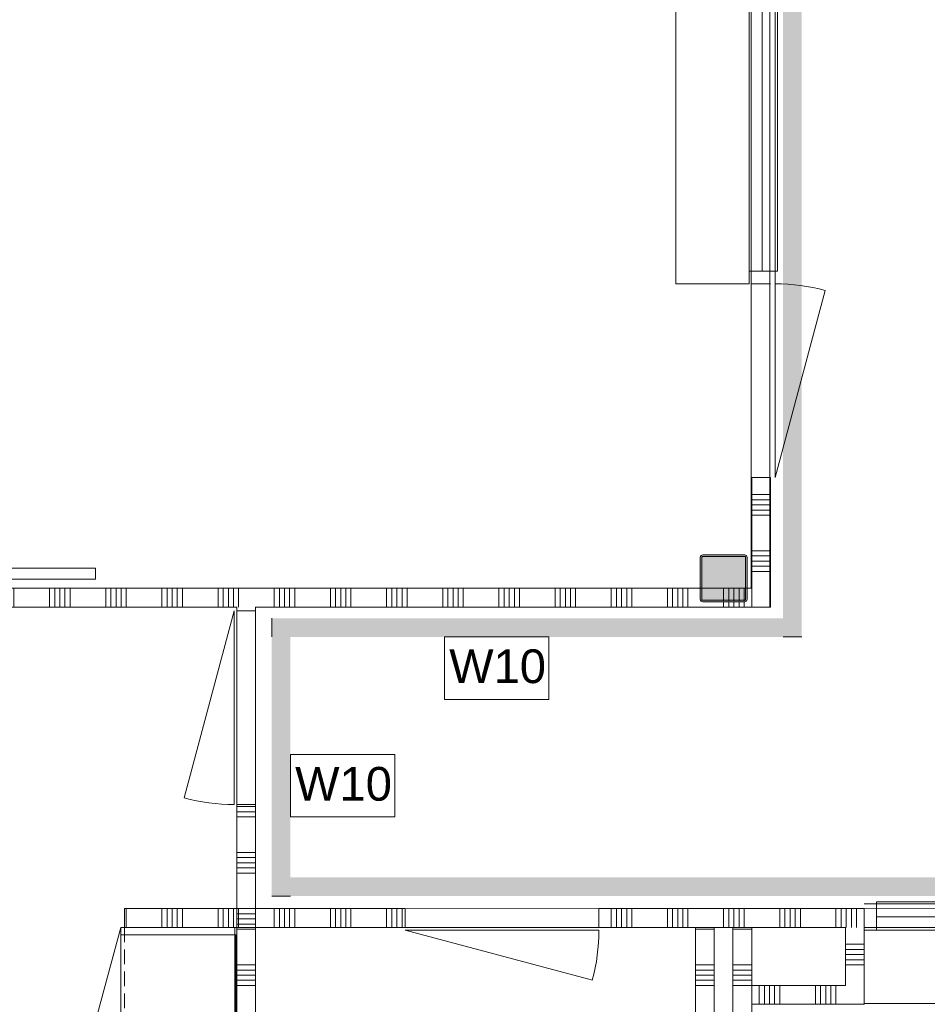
# Model space of a CAD drawing. Header units: millimetres. Extents: x -850 to 154668, y -80343 to 71019.
# Tile 5 of 147: x 4940 to 9788, y 24090 to 29345. Entities that reach past the tile are written whole.
import ezdxf

# ---------------------------------------------------------------- set-up
doc = ezdxf.new("R2010")
doc.units = ezdxf.units.MM
doc.header["$MEASUREMENT"] = 0
doc.linetypes.add('B0702', pattern=[117.37, 78.119999, -39.250001])
doc.linetypes.add('Wipeout_Contour', pattern=[1000, 0, -1000])
for name, color, linetype in [('72 VI kastenwanden', 7, 'Continuous'), ('New_22 NC Binnenwanden', 7, 'Continuous'), ('New_22 NC Binnenwanden Deuren', 7, 'Continuous'), ('New_22 NC Binnenwanden Doorsnede-arcering', 7, 'Continuous'), ('New_22 NC Binnenwanden Laagscheidingslijnen', 7, 'Continuous'), ('New_22 NC Binnenwanden Ramen', 7, 'Continuous'), ('New_72 Vaste Inrichting', 7, 'Continuous'), ('New_72 VI kastenwanden', 7, 'Continuous'), ('New_73 Keuken', 7, 'Continuous'), ('New_73 Keuken Afdek-arcering', 7, 'Continuous'), ('New_Info Wandafwerking aanduiding', 7, 'Continuous'), ('New_Info Wandafwerking aanduiding Doorsnede-arcering', 7, 'Continuous'), ('New_Z Ruimtefuncties Zone omranding', 7, 'Continuous'), ('S-COLS-____-OTLN.RVT S', 7, 'Continuous'), ('S-COLS-____-OTLN.RVT S 2D arcering', 7, 'Continuous')]:
    doc.layers.add(name, color=color, linetype=linetype)
doc.styles.add('GENERATED_STYLE_1', font='arial.ttf')

# ---------------------------------------------------------------- blocks, each defined once
blk = doc.blocks.new('*X12')
at = {"layer": 'New_22 NC Binnenwanden Doorsnede-arcering', "color": 254, "linetype": 'Continuous', "lineweight": 0, "true_color": 0xe9ebeb}
for p, q in [((300, 26310), (300, 26210)), ((327.4, 26310), (327.4, 26210)), ((354.9, 26310), (354.9, 26210)), ((382.3, 26310), (382.3, 26210)), ((409.7, 26310), (409.7, 26210)), ((600, 26310), (600, 26210)), ((627.4, 26310), (627.4, 26210)), ((654.9, 26310), (654.9, 26210)), ((682.3, 26310), (682.3, 26210)), ((709.7, 26310), (709.7, 26210)), ((900, 26310), (900, 26210)), ((927.4, 26310), (927.4, 26210)), ((954.9, 26310), (954.9, 26210)), ((982.3, 26310), (982.3, 26210)), ((1009.7, 26310), (1009.7, 26210)), ((1200, 26310), (1200, 26210)), ((1227.4, 26310), (1227.4, 26210)), ((1254.9, 26310), (1254.9, 26210)), ((1282.3, 26310), (1282.3, 26210)), ((1309.7, 26310), (1309.7, 26210)), ((1500, 26310), (1500, 26210)), ((1527.4, 26310), (1527.4, 26210)), ((1554.9, 26310), (1554.9, 26210)), ((1582.3, 26310), (1582.3, 26210)), ((1609.7, 26310), (1609.7, 26210)), ((1800, 26310), (1800, 26210)), ((1827.4, 26310), (1827.4, 26210)), ((1854.9, 26310), (1854.9, 26210)), ((1882.3, 26310), (1882.3, 26210)), ((1909.7, 26310), (1909.7, 26210)), ((2100, 26310), (2100, 26210)), ((2127.4, 26310), (2127.4, 26210)), ((2154.9, 26310), (2154.9, 26210)), ((2182.3, 26310), (2182.3, 26210)), ((2209.7, 26310), (2209.7, 26210)), ((2400, 26310), (2400, 26210)), ((2427.4, 26310), (2427.4, 26210)), ((2454.9, 26310), (2454.9, 26210)), ((2482.3, 26310), (2482.3, 26210)), ((2509.7, 26310), (2509.7, 26210)), ((2700, 26310), (2700, 26210)), ((2727.4, 26310), (2727.4, 26210)), ((2754.9, 26310), (2754.9, 26210)), ((2782.3, 26310), (2782.3, 26210)), ((2809.7, 26310), (2809.7, 26210)), ((3000, 26310), (3000, 26210)), ((3027.4, 26310), (3027.4, 26210)), ((3054.9, 26310), (3054.9, 26210)), ((3082.3, 26310), (3082.3, 26210)), ((3109.7, 26310), (3109.7, 26210)), ((3300, 26310), (3300, 26210)), ((3327.4, 26310), (3327.4, 26210)), ((3354.9, 26310), (3354.9, 26210)), ((3382.3, 26310), (3382.3, 26210)), ((3409.7, 26310), (3409.7, 26210)), ((3600, 26310), (3600, 26210)), ((3627.4, 26310), (3627.4, 26210)), ((3654.9, 26310), (3654.9, 26210)), ((3682.3, 26310), (3682.3, 26210)), ((3709.7, 26310), (3709.7, 26210)), ((3900, 26310), (3900, 26210)), ((3927.4, 26310), (3927.4, 26210)), ((3954.9, 26310), (3954.9, 26210)), ((3982.3, 26310), (3982.3, 26210)), ((4009.7, 26310), (4009.7, 26210)), ((4200, 26310), (4200, 26210)), ((4227.4, 26310), (4227.4, 26210)), ((4254.9, 26310), (4254.9, 26210)), ((4282.3, 26310), (4282.3, 26210)), ((4309.7, 26310), (4309.7, 26210)), ((4500, 26310), (4500, 26210)), ((4527.4, 26310), (4527.4, 26210)), ((4554.9, 26310), (4554.9, 26210)), ((4582.3, 26310), (4582.3, 26210)), ((4609.7, 26310), (4609.7, 26210)), ((4800, 26310), (4800, 26210)), ((4827.4, 26310), (4827.4, 26210)), ((4854.9, 26310), (4854.9, 26210)), ((4882.3, 26310), (4882.3, 26210)), ((4909.7, 26310), (4909.7, 26210)), ((5100, 26310), (5100, 26210)), ((5127.4, 26310), (5127.4, 26210)), ((5154.9, 26310), (5154.9, 26210)), ((5182.3, 26310), (5182.3, 26210)), ((5209.7, 26310), (5209.7, 26210)), ((5400, 26310), (5400, 26210)), ((5427.4, 26310), (5427.4, 26210)), ((5454.9, 26310), (5454.9, 26210)), ((5482.3, 26310), (5482.3, 26210)), ((5509.7, 26310), (5509.7, 26210)), ((5700, 26310), (5700, 26210)), ((5727.4, 26310), (5727.4, 26210)), ((5754.9, 26310), (5754.9, 26210)), ((5782.3, 26310), (5782.3, 26210)), ((5809.7, 26310), (5809.7, 26210)), ((6000, 26310), (6000, 26210)), ((6027.4, 26310), (6027.4, 26210)), ((6054.9, 26310), (6054.9, 26210)), ((6082.3, 26310), (6082.3, 26210)), ((6109.7, 26310), (6109.7, 26210)), ((6300, 26310), (6300, 26210)), ((6327.4, 26310), (6327.4, 26210)), ((6354.9, 26310), (6354.9, 26210)), ((6382.3, 26310), (6382.3, 26210)), ((6409.7, 26310), (6409.7, 26210)), ((6600, 26310), (6600, 26210)), ((6627.4, 26310), (6627.4, 26210)), ((6654.9, 26310), (6654.9, 26210)), ((6682.3, 26310), (6682.3, 26210)), ((6709.7, 26310), (6709.7, 26210)), ((6900, 26310), (6900, 26210)), ((6927.4, 26310), (6927.4, 26210)), ((6954.9, 26310), (6954.9, 26210)), ((6982.3, 26310), (6982.3, 26210)), ((7009.7, 26310), (7009.7, 26210)), ((7200, 26310), (7200, 26210)), ((7227.4, 26310), (7227.4, 26210)), ((7254.9, 26310), (7254.9, 26210)), ((7282.3, 26310), (7282.3, 26210)), ((7309.7, 26310), (7309.7, 26210)), ((7500, 26310), (7500, 26210)), ((7527.4, 26310), (7527.4, 26210)), ((7554.9, 26310), (7554.9, 26210)), ((7582.3, 26310), (7582.3, 26210)), ((7609.7, 26310), (7609.7, 26210)), ((7800, 26310), (7800, 26210)), ((7827.4, 26310), (7827.4, 26210)), ((7854.9, 26310), (7854.9, 26210)), ((7882.3, 26310), (7882.3, 26210)), ((7909.7, 26310), (7909.7, 26210)), ((8100, 26310), (8100, 26210)), ((8127.4, 26310), (8127.4, 26210)), ((8154.9, 26310), (8154.9, 26210)), ((8182.3, 26310), (8182.3, 26210)), ((8209.7, 26310), (8209.7, 26210)), ((8400, 26310), (8400, 26210)), ((8427.4, 26310), (8427.4, 26210)), ((8454.9, 26310), (8454.9, 26210)), ((8482.3, 26310), (8482.3, 26210)), ((8509.7, 26310), (8509.7, 26210)), ((27.4, 26245.1), (27.4, 26210)), ((54.9, 26235), (54.9, 26210)), ((82.3, 26235), (82.3, 26210)), ((109.7, 26235), (109.7, 26210)), ((8700, 26235), (8700, 26210)), ((8727.4, 26235), (8727.4, 26210)), ((8754.9, 26235), (8754.9, 26210)), ((8782.3, 26235), (8782.3, 26210)), ((8809.7, 26235.3), (8809.7, 26210))]:
    blk.add_line(p, q, dxfattribs=at)
blk = doc.blocks.new('*X13')
at = {"layer": 'New_22 NC Binnenwanden Doorsnede-arcering', "color": 254, "linetype": 'Continuous', "lineweight": 0, "true_color": 0xe9ebeb}
for p, q in [((8700, 26310), (8700, 26243)), ((8727.4, 26310), (8727.4, 26243)), ((8754.9, 26310), (8754.9, 26243)), ((8782.3, 26310), (8782.3, 26243)), ((8809.7, 26310), (8809.7, 26243.3))]:
    blk.add_line(p, q, dxfattribs=at)
blk = doc.blocks.new('*X14')
at = {"layer": 'New_22 NC Binnenwanden Doorsnede-arcering', "color": 254, "linetype": 'Continuous', "lineweight": 0, "true_color": 0xe9ebeb}
for p, q in [((54.9, 26310), (54.9, 26243)), ((82.3, 26310), (82.3, 26243)), ((109.7, 26310), (109.7, 26243))]:
    blk.add_line(p, q, dxfattribs=at)
blk = doc.blocks.new('Wall_1_1', base_point=(8950, 26260))
at = {"layer": 'New_22 NC Binnenwanden', "color": 8, "linetype": 'Continuous', "lineweight": 0, "true_color": 0x778488, "flags": 128}
for points in [[(25, 26310), (0, 26310)], [(0, 26210), (0, 26310)], [(267, 26310), (33, 26310)], [(8575, 26310), (275, 26310)], [(8817, 26310), (8583, 26310)], [(8850, 26310), (8825, 26310)], [(0, 26210), (6100, 26210)], [(6200, 26210), (8850, 26210)]]:
    blk.add_lwpolyline(points, dxfattribs=at)
at = {"layer": 'New_22 NC Binnenwanden Laagscheidingslijnen', "color": 8, "linetype": 'Continuous', "lineweight": 0, "true_color": 0x778488}
blk.add_line((8850, 26310), (8850, 26210), dxfattribs=at)
at = {"layer": 'New_22 NC Binnenwanden', "color": 8, "lineweight": 0, "true_color": 0x778488}
for name in ['*X12', '*X14', '*X13']:
    blk.add_blockref(name, (0, 0), dxfattribs=at)
blk = doc.blocks.new('Wall_7_1', base_point=(8850, 24089.5))
at = {"layer": 'New_22 NC Binnenwanden', "color": 8, "linetype": 'Continuous', "lineweight": 0, "true_color": 0x778488, "flags": 128}
for points in [[(8750, 24189.5), (8750, 21585)], [(8850, 17060), (8850, 24089.5)]]:
    blk.add_lwpolyline(points, dxfattribs=at)
blk = doc.blocks.new('*X166')
at = {"layer": 'New_22 NC Binnenwanden Doorsnede-arcering', "color": 254, "linetype": 'Continuous', "lineweight": 0, "true_color": 0xe9ebeb}
for p, q in [((8559.3, 24490.3), (8550, 24490.3)), ((8650, 24490.3), (8559.3, 24490.3)), ((8559.3, 24300), (8550, 24300)), ((8650, 24300), (8559.3, 24300)), ((8559.3, 24272.6), (8550, 24272.6)), ((8559.3, 24245.1), (8550, 24245.1)), ((8650, 24272.6), (8559.3, 24272.6)), ((8650, 24245.1), (8559.3, 24245.1)), ((8559.3, 24217.7), (8550, 24217.7)), ((8559.3, 24190.3), (8550, 24190.3)), ((8650, 24217.7), (8559.3, 24217.7)), ((8650, 24190.3), (8559.3, 24190.3))]:
    blk.add_line(p, q, dxfattribs=at)
blk = doc.blocks.new('Wall_34_1', base_point=(8550, 24500))
at = {"layer": 'New_22 NC Binnenwanden', "color": 8, "linetype": 'Continuous', "lineweight": 0, "true_color": 0x778488, "flags": 128}
for points in [[(8550, 24500), (8550, 17060)], [(8550, 24500), (8650, 24500)], [(8650, 21585), (8650, 24500)]]:
    blk.add_lwpolyline(points, dxfattribs=at)
at = {"layer": 'New_22 NC Binnenwanden', "color": 8, "lineweight": 0, "true_color": 0x778488}
blk.add_blockref('*X166', (0, 0), dxfattribs=at)
blk = doc.blocks.new('*X170')
at = {"layer": 'New_22 NC Binnenwanden Doorsnede-arcering', "color": 254, "linetype": 'Continuous', "lineweight": 0, "true_color": 0xe9ebeb}
for p, q in [((8850, 24490.3), (8750, 24490.3)), ((8850, 24300), (8750, 24300)), ((8850, 24272.6), (8750, 24272.6)), ((8850, 24245.1), (8750, 24245.1)), ((8850, 24217.7), (8750, 24217.7)), ((8850, 24190.3), (8750, 24190.3))]:
    blk.add_line(p, q, dxfattribs=at)
blk = doc.blocks.new('Wall_35_1', base_point=(8850, 24500))
at = {"layer": 'New_22 NC Binnenwanden', "color": 8, "linetype": 'Continuous', "lineweight": 0, "true_color": 0x778488, "flags": 128}
for points in [[(8750, 24500), (8750, 21585)], [(8750, 24500), (8850, 24500)], [(8850, 17060), (8850, 24500)]]:
    blk.add_lwpolyline(points, dxfattribs=at)
at = {"layer": 'New_22 NC Binnenwanden', "color": 8, "lineweight": 0, "true_color": 0x778488}
blk.add_blockref('*X170', (0, 0), dxfattribs=at)
blk = doc.blocks.new('Kast basis 2D 22_3')
at = {"layer": 'New_72 VI kastenwanden', "color": 1, "linetype": 'Continuous', "lineweight": 0}
for p, q in [((0, 620), (1200, 620)), ((0, 0), (0, 620)), ((1200, 0), (1200, 620)), ((595, 550), (595, 90)), ((1125, 570), (615, 570)), ((890, 554), (850, 554)), ((850, 554), (850, 489)), ((861, 540), (861, 342.1)), ((861, 489), (861, 540)), ((879, 342.2), (879, 540)), ((879, 540), (879, 489)), ((890, 489), (890, 554)), ((1145, 90), (1145, 550)), ((850, 489), (861, 489)), ((861, 488), (850.3, 488)), ((850.3, 488), (850.3, 453)), ((861, 453), (861, 488)), ((879, 489), (890, 489)), ((889.7, 488), (879, 488)), ((879, 488), (879, 453)), ((889.7, 453), (889.7, 488)), ((645, 450), (645, 140)), ((1075, 470), (665, 470)), ((850.3, 453), (861, 453)), ((879, 453), (889.7, 453)), ((1095, 140), (1095, 450)), ((665, 120), (1075, 120)), ((615, 70), (1125, 70)), ((0, 0), (1200, 0)), ((0, 0), (579.6, -155.3)), ((1200, 0), (620.4, -155.3))]:
    blk.add_line(p, q, dxfattribs=at)
blk.add_circle((870, 295), 30, dxfattribs=at)
for centre, radius, start, end in [((615, 550), 20, 90, 180), ((870, 540), 9, 0, 180), ((870, 540), 9, 0, 180), ((1125, 550), 20, 0, 90), ((665, 450), 20, 90, 180), ((1075, 450), 20, 0, 90), ((870, 342.1), 9, 180.1472, 0.1472), ((665, 140), 20, 180, 270), ((1075, 140), 20, 270, 0), ((615, 90), 20, 180, 270), ((1125, 90), 20, 270, 0), ((0, 0), 600, 345, 0), ((1200, 0), 600, 180, 195)]:
    blk.add_arc(centre, radius, start, end, dxfattribs=at)
blk.add_point((665, 120), dxfattribs=at)
blk = doc.blocks.new('*X344')
at = {"layer": 'New_22 NC Binnenwanden Doorsnede-arcering', "color": 254, "linetype": 'Continuous', "lineweight": 0, "true_color": 0xe9ebeb}
for p, q in [((5509.7, 24600), (5509.7, 24500)), ((5700, 24600), (5700, 24500)), ((5727.4, 24600), (5727.4, 24500)), ((5754.9, 24600), (5754.9, 24500)), ((5782.3, 24600), (5782.3, 24500)), ((5809.7, 24600), (5809.7, 24500)), ((6000, 24600), (6000, 24500)), ((6027.4, 24600), (6027.4, 24500)), ((6054.9, 24600), (6054.9, 24500)), ((6082.3, 24600), (6082.3, 24500)), ((6109.7, 24600), (6109.7, 24500))]:
    blk.add_line(p, q, dxfattribs=at)
blk = doc.blocks.new('Wall_80_1', base_point=(5500, 24600))
at = {"layer": 'New_22 NC Binnenwanden', "color": 8, "linetype": 'Continuous', "lineweight": 0, "true_color": 0x778488, "flags": 128}
for points in [[(6200, 24600), (5500, 24600)], [(5500, 24500), (5500, 24600)], [(6200, 24500), (6200, 24600)], [(5500, 24500), (6200, 24500)]]:
    blk.add_lwpolyline(points, dxfattribs=at)
at = {"layer": 'New_22 NC Binnenwanden', "color": 8, "lineweight": 0, "true_color": 0x778488}
blk.add_blockref('*X344', (0, 0), dxfattribs=at)
blk = doc.blocks.new('*X347')
at = {"layer": 'New_22 NC Binnenwanden Doorsnede-arcering', "color": 254, "linetype": 'Continuous', "lineweight": 0, "true_color": 0xe9ebeb}
for p, q in [((6200, 25145.1), (6100, 25145.1)), ((6200, 25117.7), (6100, 25117.7)), ((6200, 25090.2), (6100, 25090.2)), ((6200, 24900), (6100, 24900)), ((6200, 24872.5), (6100, 24872.5)), ((6200, 24845.1), (6100, 24845.1)), ((6200, 24817.7), (6100, 24817.7)), ((6200, 24790.2), (6100, 24790.2)), ((6200, 24600), (6100, 24600)), ((6200, 24572.5), (6100, 24572.5)), ((6200, 24545.1), (6100, 24545.1)), ((6200, 24517.7), (6100, 24517.7)), ((6200, 24490.2), (6100, 24490.2)), ((6200, 24300), (6100, 24300)), ((6200, 24272.5), (6100, 24272.5)), ((6200, 24245.1), (6100, 24245.1)), ((6200, 24217.7), (6100, 24217.7)), ((6200, 24190.2), (6100, 24190.2)), ((6200, 24000), (6100, 24000)), ((6200, 23972.5), (6100, 23972.5)), ((6200, 23945.1), (6100, 23945.1)), ((6200, 23917.7), (6100, 23917.7)), ((6200, 23890.2), (6100, 23890.2)), ((6200, 23700), (6100, 23700)), ((6200, 23672.5), (6100, 23672.5)), ((6200, 23645.1), (6100, 23645.1)), ((6200, 23617.7), (6100, 23617.7)), ((6200, 23590.2), (6100, 23590.2)), ((6200, 23400), (6100, 23400)), ((6200, 23372.5), (6100, 23372.5)), ((6200, 23345.1), (6100, 23345.1)), ((6200, 23317.7), (6100, 23317.7)), ((6200, 23290.2), (6100, 23290.2)), ((6200, 23100), (6100, 23100)), ((6200, 23072.5), (6100, 23072.5)), ((6200, 23045.1), (6100, 23045.1)), ((6200, 23017.7), (6100, 23017.7)), ((6200, 22990.2), (6100, 22990.2)), ((6200, 22800), (6100, 22800)), ((6200, 22772.5), (6100, 22772.5)), ((6200, 22745.1), (6100, 22745.1)), ((6200, 22717.7), (6100, 22717.7)), ((6200, 22690.2), (6100, 22690.2)), ((6200, 22500), (6100, 22500)), ((6200, 22472.5), (6100, 22472.5)), ((6200, 22445.1), (6100, 22445.1)), ((6200, 22417.7), (6100, 22417.7)), ((6200, 22390.2), (6100, 22390.2)), ((6200, 22200), (6100, 22200)), ((6200, 22172.5), (6100, 22172.5)), ((6200, 22145.1), (6100, 22145.1)), ((6200, 22117.7), (6100, 22117.7)), ((6200, 22090.2), (6100, 22090.2)), ((6200, 21900), (6100, 21900)), ((6200, 21872.5), (6100, 21872.5)), ((6200, 21845.1), (6100, 21845.1)), ((6200, 21817.7), (6100, 21817.7)), ((6200, 21790.2), (6100, 21790.2)), ((6200, 21600), (6100, 21600)), ((6200, 21572.5), (6100, 21572.5)), ((6200, 21545.1), (6100, 21545.1)), ((6200, 21517.7), (6100, 21517.7))]:
    blk.add_line(p, q, dxfattribs=at)
blk = doc.blocks.new('*X349')
at = {"layer": 'New_22 NC Binnenwanden Doorsnede-arcering', "color": 254, "linetype": 'Continuous', "lineweight": 0, "true_color": 0xe9ebeb}
blk.add_line((6200, 21490.2), (6109.7, 21490.2), dxfattribs=at)
blk = doc.blocks.new('D1 22_3')
at = {"layer": 'New_22 NC Binnenwanden Deuren', "color": 1, "linetype": 'Continuous', "lineweight": 0}
for q in [(-481.8, 267.6), (-517, 0)]:
    blk.add_line((517, 0), q, dxfattribs=at)
at = {"layer": 'New_22 NC Binnenwanden Deuren', "color": 7, "linetype": 'Continuous', "lineweight": 0}
for p, q in [((-517, -114), (-517, -14)), ((-517, -114), (-517, -14)), ((517, -114), (517, -14)), ((517, -114), (517, -14))]:
    blk.add_line(p, q, dxfattribs=at)
at = {"layer": 'New_22 NC Binnenwanden Deuren', "color": 1, "linetype": 'Continuous', "lineweight": 0}
blk.add_arc((517, 0), 1034, 165, 180, dxfattribs=at)
blk = doc.blocks.new('*X351')
at = {"layer": 'New_22 NC Binnenwanden Doorsnede-arcering', "color": 254, "linetype": 'Continuous', "lineweight": 0, "true_color": 0xe9ebeb}
blk.add_line((6109.7, 21490.2), (6100, 21490.2), dxfattribs=at)
blk = doc.blocks.new('Wall_82_1', base_point=(6200, 21400))
at = {"layer": 'New_22 NC Binnenwanden', "color": 8, "linetype": 'Continuous', "lineweight": 0, "true_color": 0x778488}
for p, q in [((6200, 26190), (6100, 26190)), ((6200, 25156), (6100, 25156))]:
    blk.add_line(p, q, dxfattribs=at)
at = {"layer": 'New_22 NC Binnenwanden', "color": 8, "linetype": 'Continuous', "lineweight": 0, "true_color": 0x778488, "flags": 128}
for points in [[(6100, 26210), (6100, 26190)], [(6200, 26190), (6200, 26210)], [(6100, 25156), (6100, 21500)], [(6200, 21400), (6200, 25156)], [(6200, 21400), (6100, 21400)]]:
    blk.add_lwpolyline(points, dxfattribs=at)
at = {"layer": 'New_22 NC Binnenwanden', "color": 8, "lineweight": 0, "true_color": 0x778488}
for name in ['*X347', '*X351', '*X349']:
    blk.add_blockref(name, (0, 0), dxfattribs=at)
at = {"layer": 'New_22 NC Binnenwanden Deuren', "color": 1, "linetype": 'Continuous', "lineweight": 0, "zscale": 1000, "rotation": 89.99976864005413}
blk.add_blockref('D1 22_3', (6086, 25673), dxfattribs=at)
blk = doc.blocks.new('*X534')
at = {"layer": 'New_22 NC Binnenwanden Doorsnede-arcering', "color": 254, "linetype": 'Continuous', "lineweight": 0, "true_color": 0xe9ebeb}
for p, q in [((9350, 24409.7), (9450, 24409.7)), ((9350, 24382.3), (9450, 24382.3)), ((9350, 24354.9), (9450, 24354.9)), ((9350, 24327.4), (9450, 24327.4)), ((9350, 24300), (9450, 24300))]:
    blk.add_line(p, q, dxfattribs=at)
blk = doc.blocks.new('Wall_142_1', base_point=(9350, 24089.5))
at = {"layer": 'New_22 NC Binnenwanden', "color": 8, "linetype": 'Continuous', "lineweight": 0, "true_color": 0x778488, "flags": 128}
for points in [[(9350, 24500), (9350, 24189.5)], [(9450, 24189.5), (9450, 24500)]]:
    blk.add_lwpolyline(points, dxfattribs=at)
at = {"layer": 'New_22 NC Binnenwanden', "color": 8, "lineweight": 0, "true_color": 0x778488}
blk.add_blockref('*X534', (0, 0), dxfattribs=at)
blk = doc.blocks.new('Wall_245_1', base_point=(6100, 23300))
at = {"color": 254, "linetype": 'Wipeout_Contour', "lineweight": 0, "ltscale": 98661.420223}
blk.add_wipeout([(6100, 23300), (6100, 24500), (6090, 24500), (6090, 23300)], dxfattribs=at).dxf.layer = 'New_73 Keuken Afdek-arcering'
at = {"layer": 'New_73 Keuken', "color": 1, "linetype": 'Continuous', "lineweight": 0, "flags": 128}
for points in [[(6090, 24500), (6100, 24500)], [(6090, 24500), (6090, 23300)], [(6100, 23300), (6100, 24500)], [(6090, 23300), (6100, 23300)]]:
    blk.add_lwpolyline(points, dxfattribs=at)
blk = doc.blocks.new('Notitiebord 22 KM')
at = {"layer": 'New_72 Vaste Inrichting', "color": 253, "linetype": 'Continuous', "lineweight": 0, "true_color": 0x99a3a6}
for p, q in [((2000, 60), (0, 60)), ((0, 60), (0, 0)), ((2000, 0), (2000, 60)), ((0, 0), (2000, 0))]:
    blk.add_line(p, q, dxfattribs=at)
blk = doc.blocks.new('Column 15[15]_1', base_point=(0.5, 3))
at = {"layer": 'S-COLS-____-OTLN.RVT S 2D arcering', "linetype": 'Continuous', "lineweight": 0, "true_color": 0x778488}
h = blk.add_hatch(color=8, dxfattribs=at)
h.paths.add_polyline_path([(8575.5, 26251), (8576.5, 26246), (8579.3, 26241.8), (8583.5, 26238.9), (8588.5, 26238), (8812.5, 26238), (8817.5, 26238.9), (8821.7, 26241.8), (8824.5, 26246), (8825.5, 26251), (8825.5, 26475), (8824.5, 26479.9), (8821.7, 26484.1), (8817.5, 26487), (8812.5, 26488), (8588.5, 26488), (8583.5, 26487), (8579.3, 26484.1), (8576.5, 26479.9), (8575.5, 26475)])
h.paths.add_polyline_path([(8812.5, 26246), (8588.5, 26246), (8586.6, 26246.3), (8585, 26247.4), (8583.9, 26249), (8583.5, 26251), (8583.5, 26475), (8583.9, 26476.9), (8585, 26478.5), (8586.6, 26479.6), (8588.5, 26480), (8812.5, 26480), (8814.4, 26479.6), (8816.1, 26478.5), (8817.1, 26476.9), (8817.5, 26475), (8817.5, 26251), (8817.1, 26249), (8816.1, 26247.4), (8814.4, 26246.3)], flags=0)
blk.add_hatch(color=8, dxfattribs=at).paths.add_polyline_path([(8812.5, 26480), (8588.5, 26480), (8586.6, 26479.6), (8585, 26478.5), (8583.9, 26476.9), (8583.5, 26475), (8583.5, 26251), (8583.9, 26249), (8585, 26247.4), (8586.6, 26246.3), (8588.5, 26246), (8812.5, 26246), (8814.4, 26246.3), (8816.1, 26247.4), (8817.1, 26249), (8817.5, 26251), (8817.5, 26475), (8817.1, 26476.9), (8816.1, 26478.5), (8814.4, 26479.6)])
at = {"layer": 'S-COLS-____-OTLN.RVT S', "color": 1, "linetype": 'Continuous', "lineweight": 0}
for p, q in [((8583.5, 26487), (8579.3, 26484.1)), ((8588.5, 26488), (8583.5, 26487)), ((8812.5, 26488), (8588.5, 26488)), ((8817.5, 26487), (8812.5, 26488)), ((8821.7, 26484.1), (8817.5, 26487)), ((8576.5, 26479.9), (8575.5, 26475)), ((8575.5, 26475), (8575.5, 26251)), ((8579.3, 26484.1), (8576.5, 26479.9)), ((8583.5, 26475), (8583.9, 26476.9)), ((8583.5, 26251), (8583.5, 26475)), ((8583.9, 26476.9), (8585, 26478.5)), ((8585, 26478.5), (8586.6, 26479.6)), ((8586.6, 26479.6), (8588.5, 26480)), ((8588.5, 26480), (8812.5, 26480)), ((8812.5, 26480), (8814.4, 26479.6)), ((8814.4, 26479.6), (8816.1, 26478.5)), ((8816.1, 26478.5), (8817.1, 26476.9)), ((8817.1, 26476.9), (8817.5, 26475)), ((8817.5, 26475), (8817.5, 26251)), ((8824.5, 26479.9), (8821.7, 26484.1)), ((8825.5, 26475), (8824.5, 26479.9)), ((8825.5, 26251), (8825.5, 26475)), ((8575.5, 26251), (8576.5, 26246)), ((8576.5, 26246), (8579.3, 26241.8)), ((8579.3, 26241.8), (8583.5, 26238.9)), ((8583.9, 26249), (8583.5, 26251)), ((8583.5, 26238.9), (8588.5, 26238)), ((8585, 26247.4), (8583.9, 26249)), ((8586.6, 26246.3), (8585, 26247.4)), ((8588.5, 26246), (8586.6, 26246.3)), ((8812.5, 26246), (8588.5, 26246)), ((8588.5, 26238), (8812.5, 26238)), ((8814.4, 26246.3), (8812.5, 26246)), ((8812.5, 26238), (8817.5, 26238.9)), ((8816.1, 26247.4), (8814.4, 26246.3)), ((8817.1, 26249), (8816.1, 26247.4)), ((8817.5, 26251), (8817.1, 26249)), ((8817.5, 26238.9), (8821.7, 26241.8)), ((8821.7, 26241.8), (8824.5, 26246)), ((8824.5, 26246), (8825.5, 26251))]:
    blk.add_line(p, q, dxfattribs=at)
blk = doc.blocks.new('Kast wand 2D 22')
at = {"layer": 'New_72 VI kastenwanden', "color": 1, "linetype": 'B0702', "lineweight": 0}
for p, q in [((1200, 600), (0, 600)), ((0, 600), (0, 0)), ((1200, 0), (1200, 600)), ((0, 0), (1200, 0))]:
    blk.add_line(p, q, dxfattribs=at)
blk = doc.blocks.new('#72 pantryvak 600#2')
at = {"layer": '72 VI kastenwanden', "color": 1, "linetype": 'Continuous', "lineweight": 0}
for p, q in [((1200, 620), (0, 620)), ((0, 620), (0, 0)), ((40, 620), (0, 620)), ((0, 620), (0, 0)), ((1160, 620), (40, 620)), ((40, 620), (40, 0)), ((40, 0), (40, 620)), ((1160, 620), (40, 620)), ((40, 620), (40, 615)), ((40, 615), (1160, 615)), ((1160, 0), (1160, 620)), ((1160, 615), (1160, 620)), ((1160, 620), (1160, 0)), ((1200, 620), (1160, 620)), ((1200, 0), (1200, 620)), ((1200, 0), (1200, 620)), ((0, 0), (1200, 0)), ((0, 0), (40, 0)), ((40, 0), (1160, 0)), ((1160, 0), (1200, 0))]:
    blk.add_line(p, q, dxfattribs=at)
blk = doc.blocks.new('*X2421')
at = {"layer": 'New_22 NC Binnenwanden Doorsnede-arcering', "color": 254, "linetype": 'Continuous', "lineweight": 0, "true_color": 0xe9ebeb}
for p, q in [((8850, 26809.7), (8916, 26809.7)), ((8916, 26809.7), (8950, 26809.7)), ((8850, 26782.3), (8916, 26782.3)), ((8850, 26754.9), (8916, 26754.9)), ((8916, 26782.3), (8950, 26782.3)), ((8916, 26754.9), (8950, 26754.9)), ((8850, 26727.4), (8916, 26727.4)), ((8850, 26700), (8916, 26700)), ((8916, 26727.4), (8950, 26727.4)), ((8916, 26700), (8950, 26700)), ((8850, 26509.7), (8916, 26509.7)), ((8916, 26509.7), (8950, 26509.7)), ((8850, 26482.3), (8916, 26482.3)), ((8850, 26454.9), (8916, 26454.9)), ((8916, 26482.3), (8950, 26482.3)), ((8916, 26454.9), (8950, 26454.9)), ((8850, 26427.4), (8916, 26427.4)), ((8850, 26400), (8916, 26400)), ((8916, 26427.4), (8950, 26427.4)), ((8916, 26400), (8950, 26400))]:
    blk.add_line(p, q, dxfattribs=at)
blk = doc.blocks.new('#Pui inbouwgarderobe 01')
at = {"layer": 'New_22 NC Binnenwanden Ramen', "color": 9, "linetype": 'Continuous', "lineweight": 0}
for p, q in [((-1600, 0), (-1600, -392)), ((-1533, 0), (-1600, 0)), ((1533, 0), (-1533, 0)), ((1600, 0), (1533, 0)), ((1600, -392), (1600, 0)), ((-1600, -392), (-1533, -392)), ((-1533, -392), (-1533, -513)), ((-1533, -392), (1533, -392)), ((1533, -513), (1533, -392)), ((1533, -392), (1600, -392)), ((-1533, -513), (-1533, -543)), ((1533, -543), (1533, -513)), ((1533, -531), (-1533, -531)), ((-1533, -543), (-1515, -543)), ((-1515, -543), (1515, -543)), ((1515, -543), (1533, -543))]:
    blk.add_line(p, q, dxfattribs=at)
at = {"layer": 'New_22 NC Binnenwanden Ramen', "color": 1, "linetype": 'Continuous', "lineweight": 0}
for p, q in [((1533, -462), (-1533, -462)), ((-1533, -513), (-1533, -543)), ((-1533, -543), (-1533, -513)), ((-1533, -513), (-1533, -543)), ((-1533, -543), (-1533, -513)), ((-1533, -513), (-1533, -543)), ((-1533, -543), (-1533, -513)), ((1533, -543), (1533, -513)), ((1533, -513), (1533, -543)), ((1533, -543), (1533, -513)), ((-1533, -543), (-1515, -543)), ((-1515, -543), (-1533, -543)), ((1515, -543), (1533, -543)), ((1533, -543), (1515, -543))]:
    blk.add_line(p, q, dxfattribs=at)
blk = doc.blocks.new('Rnx verticaal 22')
at = {"layer": 'New_22 NC Binnenwanden Ramen', "color": 1, "linetype": 'Continuous', "lineweight": 0}
for p, q in [((-1600, 0), (-1533, 0)), ((-1533, 0), (-1533, -139)), ((-1533, 0), (1533, 0)), ((1533, -139), (1533, 0)), ((1533, 0), (1600, 0)), ((-1533, -139), (-1600, -139)), ((1533, -139), (-1533, -139)), ((1600, -139), (1533, -139))]:
    blk.add_line(p, q, dxfattribs=at)
at = {"layer": 'New_22 NC Binnenwanden Ramen', "color": 7, "linetype": 'Continuous', "lineweight": 0}
for p, q in [((-1600, -25), (-1600, -125)), ((-1600, -25), (-1600, -125)), ((1600, -25), (1600, -125)), ((1600, -25), (1600, -125))]:
    blk.add_line(p, q, dxfattribs=at)
blk = doc.blocks.new('D1 22')
at = {"layer": 'New_22 NC Binnenwanden Deuren', "color": 1, "linetype": 'Continuous', "lineweight": 0}
for q in [(-481.8, 267.6), (-517, 0)]:
    blk.add_line((517, 0), q, dxfattribs=at)
at = {"layer": 'New_22 NC Binnenwanden Deuren', "color": 7, "linetype": 'Continuous', "lineweight": 0}
for p, q in [((-517, -25), (-517, -125)), ((-517, -25), (-517, -125)), ((517, -25), (517, -125)), ((517, -25), (517, -125))]:
    blk.add_line(p, q, dxfattribs=at)
at = {"layer": 'New_22 NC Binnenwanden Deuren', "color": 1, "linetype": 'Continuous', "lineweight": 0}
blk.add_arc((517, 0), 1034, 165, 180, dxfattribs=at)
blk = doc.blocks.new('Wall_479_1', base_point=(8950, 31510))
at = {"layer": 'New_22 NC Binnenwanden', "color": 8, "linetype": 'Continuous', "lineweight": 0, "true_color": 0x778488}
blk.add_line((8950, 26901), (8850, 26901), dxfattribs=at)
at = {"layer": 'New_22 NC Binnenwanden', "color": 8, "linetype": 'Continuous', "lineweight": 0, "true_color": 0x778488, "flags": 128}
for points in [[(8850, 26901), (8850, 26310)], [(8950, 26210), (8950, 26901)], [(8950, 26210), (8850, 26210)]]:
    blk.add_lwpolyline(points, dxfattribs=at)
at = {"layer": 'New_22 NC Binnenwanden Laagscheidingslijnen', "color": 8, "linetype": 'Continuous', "lineweight": 0, "true_color": 0x778488}
blk.add_line((8850, 26310), (8850, 26210), dxfattribs=at)
at = {"layer": 'New_22 NC Binnenwanden', "color": 8, "lineweight": 0, "true_color": 0x778488}
blk.add_blockref('*X2421', (0, 0), dxfattribs=at)
at = {"layer": 'New_22 NC Binnenwanden Deuren', "color": 1, "linetype": 'Continuous', "lineweight": 0, "zscale": 1000, "rotation": 270.0000052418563}
blk.add_blockref('D1 22', (8975, 27418), dxfattribs=at)
at = {"layer": 'New_22 NC Binnenwanden Ramen', "color": 1, "linetype": 'Continuous', "lineweight": 0, "xscale": 1.000000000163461, "zscale": 1000, "rotation": 90.00000524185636}
blk.add_blockref('#Pui inbouwgarderobe 01', (8444, 29535), dxfattribs=at)
at = {"layer": 'New_22 NC Binnenwanden Ramen', "color": 1, "linetype": 'Continuous', "lineweight": 0, "zscale": 1000, "rotation": 270.0000052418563}
blk.add_blockref('Rnx verticaal 22', (8975, 29535), dxfattribs=at)
blk = doc.blocks.new('*X2692')
at = {"layer": 'New_22 NC Binnenwanden Doorsnede-arcering', "color": 254, "linetype": 'Continuous', "lineweight": 0, "true_color": 0xe9ebeb}
for p, q in [((8890.2, 24089.5), (8890.2, 24189.5)), ((8917.7, 24089.5), (8917.7, 24189.5)), ((8945.1, 24089.5), (8945.1, 24189.5)), ((8972.5, 24089.5), (8972.5, 24189.5)), ((9000, 24089.5), (9000, 24189.5)), ((9190.2, 24089.5), (9190.2, 24189.5)), ((9217.7, 24089.5), (9217.7, 24189.5)), ((9245.1, 24089.5), (9245.1, 24189.5)), ((9272.5, 24089.5), (9272.5, 24189.5)), ((9300, 24089.5), (9300, 24189.5))]:
    blk.add_line(p, q, dxfattribs=at)
blk = doc.blocks.new('Wall_558_1', base_point=(8850, 24089.5))
at = {"layer": 'New_22 NC Binnenwanden', "color": 8, "linetype": 'Continuous', "lineweight": 0, "true_color": 0x778488, "flags": 128}
for points in [[(9350, 24189.5), (8850, 24189.5)], [(8850, 24189.5), (8850, 24089.5)], [(9450, 24089.5), (9450, 24189.5)], [(8850, 24089.5), (9450, 24089.5)]]:
    blk.add_lwpolyline(points, dxfattribs=at)
at = {"layer": 'New_22 NC Binnenwanden', "color": 8, "lineweight": 0, "true_color": 0x778488}
blk.add_blockref('*X2692', (0, 0), dxfattribs=at)
blk = doc.blocks.new('*X2715')
at = {"layer": 'New_22 NC Binnenwanden Doorsnede-arcering', "color": 254, "linetype": 'Continuous', "lineweight": 0, "true_color": 0xe9ebeb}
for p, q in [((6300, 24600), (6300, 24500)), ((6327.4, 24600), (6327.4, 24500)), ((6354.9, 24600), (6354.9, 24500)), ((6382.3, 24600), (6382.3, 24500)), ((6409.7, 24600), (6409.7, 24500)), ((6600, 24600), (6600, 24500)), ((6627.4, 24600), (6627.4, 24500)), ((6654.9, 24600), (6654.9, 24500)), ((6682.3, 24600), (6682.3, 24500)), ((6709.7, 24600), (6709.7, 24500)), ((6900, 24600), (6900, 24500)), ((6927.4, 24600), (6927.4, 24500)), ((6954.9, 24600), (6954.9, 24500)), ((6982.3, 24600), (6982.3, 24500))]:
    blk.add_line(p, q, dxfattribs=at)
blk = doc.blocks.new('*X2716')
at = {"layer": 'New_22 NC Binnenwanden Doorsnede-arcering', "color": 254, "linetype": 'Continuous', "lineweight": 0, "true_color": 0xe9ebeb}
for p, q in [((8100, 24600), (8100, 24500)), ((8127.4, 24600), (8127.4, 24500)), ((8154.9, 24600), (8154.9, 24500)), ((8182.3, 24600), (8182.3, 24500)), ((8209.7, 24600), (8209.7, 24500)), ((8400, 24600), (8400, 24500)), ((8427.4, 24600), (8427.4, 24500)), ((8454.9, 24600), (8454.9, 24500)), ((8482.3, 24600), (8482.3, 24500)), ((8509.7, 24600), (8509.7, 24500)), ((8700, 24600), (8700, 24500)), ((8727.4, 24600), (8727.4, 24500)), ((8754.9, 24600), (8754.9, 24500)), ((8782.3, 24600), (8782.3, 24500)), ((8809.7, 24600), (8809.7, 24500)), ((9000, 24600), (9000, 24500)), ((9027.4, 24600), (9027.4, 24500)), ((9054.9, 24600), (9054.9, 24500)), ((9082.3, 24600), (9082.3, 24500)), ((9109.7, 24600), (9109.7, 24500)), ((9300, 24600), (9300, 24500)), ((9327.4, 24600), (9327.4, 24500)), ((9354.9, 24600), (9354.9, 24500)), ((9382.3, 24600), (9382.3, 24500)), ((9409.7, 24600), (9409.7, 24500))]:
    blk.add_line(p, q, dxfattribs=at)
blk = doc.blocks.new('D1 22_14')
at = {"layer": 'New_22 NC Binnenwanden Deuren', "color": 1, "linetype": 'Continuous', "lineweight": 0}
for q in [(-481.8, 267.6), (-517, 0)]:
    blk.add_line((517, 0), q, dxfattribs=at)
at = {"layer": 'New_22 NC Binnenwanden Deuren', "color": 7, "linetype": 'Continuous', "lineweight": 0}
for p, q in [((-517, -14), (-517, -114)), ((-517, -14), (-517, -114)), ((517, -14), (517, -114)), ((517, -14), (517, -114))]:
    blk.add_line(p, q, dxfattribs=at)
at = {"layer": 'New_22 NC Binnenwanden Deuren', "color": 1, "linetype": 'Continuous', "lineweight": 0}
blk.add_arc((517, 0), 1034, 165, 180, dxfattribs=at)
blk = doc.blocks.new('Wall_562_1', base_point=(6200, 24500))
at = {"layer": 'New_22 NC Binnenwanden', "color": 8, "linetype": 'Continuous', "lineweight": 0, "true_color": 0x778488}
for p, q in [((7000, 24500), (7000, 24600)), ((8034, 24500), (8034, 24600))]:
    blk.add_line(p, q, dxfattribs=at)
at = {"layer": 'New_22 NC Binnenwanden', "color": 8, "linetype": 'Continuous', "lineweight": 0, "true_color": 0x778488, "flags": 128}
for points in [[(7000, 24600), (6200, 24600)], [(6200, 24500), (6200, 24600)], [(9450, 24600), (8034, 24600)], [(6200, 24500), (7000, 24500)], [(8034, 24500), (9350, 24500)]]:
    blk.add_lwpolyline(points, dxfattribs=at)
at = {"layer": 'New_22 NC Binnenwanden', "color": 8, "lineweight": 0, "true_color": 0x778488}
for name in ['*X2715', '*X2716']:
    blk.add_blockref(name, (0, 0), dxfattribs=at)
at = {"layer": 'New_22 NC Binnenwanden Deuren', "color": 1, "linetype": 'Continuous', "lineweight": 0, "zscale": 1000, "rotation": 180.0000312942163}
blk.add_blockref('D1 22_14', (7517, 24486), dxfattribs=at)
at = {"layer": 'New_22 NC Binnenwanden Ramen', "color": 1, "linetype": 'Continuous', "lineweight": 0, "xscale": 1.00000000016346, "zscale": 1000, "rotation": 180.0000312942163}
blk.add_blockref('#Pui inbouwgarderobe 01', (11050, 24094), dxfattribs=at)
at = {"layer": 'New_22 NC Binnenwanden Ramen', "color": 1, "linetype": 'Continuous', "lineweight": 0, "zscale": 1000, "rotation": 3.129421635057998e-05}
blk.add_blockref('Rnx verticaal 22', (11050, 24625), dxfattribs=at)
blk = doc.blocks.new('Wall_737_1', base_point=(9017.5, 67660))
at = {"layer": 'New_Info Wandafwerking aanduiding Doorsnede-arcering', "linetype": 'Continuous', "lineweight": 0}
for points in [[(9117.5, 26150), (9117.5, 67660), (9017.5, 67660), (9017.5, 26150)], [(9017.5, 26150), (9117.5, 26050), (9117.5, 26150)], [(9017.5, 26050), (9117.5, 26050), (9017.5, 26150)]]:
    blk.add_hatch(color=1, dxfattribs=at).paths.add_polyline_path(points)
at = {"layer": 'New_Info Wandafwerking aanduiding', "color": 9, "linetype": 'Continuous', "lineweight": 0, "flags": 128}
blk.add_lwpolyline([(9117.5, 26050), (9017.5, 26050)], dxfattribs=at)
blk = doc.blocks.new('Wall_738_1', base_point=(9017.5, 26150))
at = {"layer": 'New_Info Wandafwerking aanduiding Doorsnede-arcering', "linetype": 'Continuous', "lineweight": 0}
for points in [[(6286.5, 26150), (6386.5, 26050), (6386.5, 26150)], [(6286.5, 26050), (6386.5, 26050), (6286.5, 26150)], [(9017.5, 26150), (6386.5, 26150), (6386.5, 26050), (9017.5, 26050)]]:
    blk.add_hatch(color=1, dxfattribs=at).paths.add_polyline_path(points)
at = {"layer": 'New_Info Wandafwerking aanduiding', "color": 9, "linetype": 'Continuous', "lineweight": 0, "flags": 128}
blk.add_lwpolyline([(6286.5, 26150), (6286.5, 26050)], dxfattribs=at)
blk = doc.blocks.new('Wall_739_1', base_point=(6286.5, 26150))
at = {"layer": 'New_Info Wandafwerking aanduiding Doorsnede-arcering', "linetype": 'Continuous', "lineweight": 0}
for points in [[(6286.5, 26050), (6286.5, 24766.8), (6386.5, 24766.8), (6386.5, 26050)], [(6386.5, 24766.8), (6286.5, 24766.8), (6286.5, 24666.8)], [(6386.5, 24766.8), (6286.5, 24666.8), (6386.5, 24666.8)]]:
    blk.add_hatch(color=1, dxfattribs=at).paths.add_polyline_path(points)
at = {"layer": 'New_Info Wandafwerking aanduiding', "color": 9, "linetype": 'Continuous', "lineweight": 0, "flags": 128}
blk.add_lwpolyline([(6286.5, 24666.8), (6386.5, 24666.8)], dxfattribs=at)
blk = doc.blocks.new('Wall_740_1', base_point=(6286.5, 24666.8))
at = {"layer": 'New_Info Wandafwerking aanduiding Doorsnede-arcering', "linetype": 'Continuous', "lineweight": 0}
blk.add_hatch(color=1, dxfattribs=at).paths.add_polyline_path([(6386.5, 24666.8), (25600, 24666.8), (25600, 24766.8), (6386.5, 24766.8)])

msp = doc.modelspace()

# ---------------------------------------------------------------- linework, layer by layer
at = {"layer": 'New_Info Wandafwerking aanduiding', "color": 9, "linetype": 'Continuous', "lineweight": 0, "flags": 128}
for points in [[(7209.3, 26050), (7766.2, 26050), (7766.2, 25717.1), (7209.3, 25717.1)], [(6386.5, 25422.7), (6943.4, 25422.7), (6943.4, 25089.9), (6386.5, 25089.9)]]:
    msp.add_lwpolyline(points, close=True, dxfattribs=at)
at = {"layer": 'New_Z Ruimtefuncties Zone omranding', "color": 41, "linetype": 'Continuous', "lineweight": 0, "true_color": 0xffeeaa, "flags": 128}
msp.add_lwpolyline([(6200, 26210), (6200, 24599.9), (25600, 24608), (25600, 26210), (17050.7, 26210), (17050.7, 26200.1), (15341.4, 26200.1), (15341.4, 36010), (13350.7, 36010, -0.198912), (11732.1, 36412.2, -0.249082), (10909.7, 38110.9), (10910, 41010), (8950, 41010), (8950, 35110), (8950, 32310), (8947.2, 32310), (8947.2, 26210)], format="xyb", close=True, dxfattribs=at)
at = {"layer": 'New_Z Ruimtefuncties Zone omranding', "color": 231, "linetype": 'Continuous', "lineweight": 0, "true_color": 0xf9acba, "flags": 128}
for points in [[(0, 33710), (0, 31135), (0, 26310), (275, 26310), (8575, 26310), (8847.9, 26310), (8847.9, 31110), (8547.2, 31110), (8547.2, 31410), (5900, 31410), (5900, 34310), (3000, 34310), (3000, 33709.9), (2700, 33710)], [(8850, 17060), (16675, 17060), (16675, 24500), (9450, 24500), (9450, 24089.5), (8850, 24089.5)]]:
    msp.add_lwpolyline(points, close=True, dxfattribs=at)

# ---------------------------------------------------------------- block references
at = {"layer": 'New_22 NC Binnenwanden', "color": 8, "lineweight": 0, "true_color": 0x778488}
for name, p in [('Wall_479_1', (8950, 31510)), ('Wall_1_1', (8950, 26260)), ('Wall_82_1', (6200, 21400)), ('Wall_562_1', (6200, 24500)), ('Wall_80_1', (5500, 24600)), ('Wall_34_1', (8550, 24500)), ('Wall_35_1', (8850, 24500)), ('Wall_142_1', (9350, 24089.5)), ('Wall_7_1', (8850, 24089.5)), ('Wall_558_1', (8850, 24089.5))]:
    msp.add_blockref(name, p, dxfattribs=at)
at = {"layer": 'New_72 Vaste Inrichting', "color": 1, "linetype": 'Continuous', "lineweight": 0, "zscale": 1000, "rotation": 359.9992174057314}
msp.add_blockref('Notitiebord 22 KM', (3344.8, 26358.2), dxfattribs=at)
at = {"layer": 'New_72 VI kastenwanden', "color": 1, "linetype": 'Continuous', "lineweight": 0, "zscale": 1000, "rotation": 270}
msp.add_blockref('Kast basis 2D 22_3', (5480, 24500), dxfattribs=at)
at = {"layer": 'New_Info Wandafwerking aanduiding', "color": 1, "lineweight": 0}
for name, p in [('Wall_737_1', (9017.5, 67660)), ('Wall_738_1', (9017.5, 26150)), ('Wall_739_1', (6286.5, 26150)), ('Wall_740_1', (6286.5, 24666.8))]:
    msp.add_blockref(name, p, dxfattribs=at)
at = {"layer": 'S-COLS-____-OTLN.RVT S', "color": 1, "linetype": 'Continuous', "lineweight": 0}
msp.add_blockref('Column 15[15]_1', (0.5, 3), dxfattribs=at)

# ---------------------------------------------------------------- texts
at = {"layer": 'New_Info Wandafwerking aanduiding', "color": 2, "linetype": 'Continuous', "lineweight": 0, "char_height": 180, "style": 'GENERATED_STYLE_1'}
for insert, attachment_point in [((7234.3, 25983.9), 1), ((6411.5, 25265.1), 4)]:
    msp.add_mtext('\\A1;{\\pql;\\fArial|b0|i0|c0|p38;W10}', dxfattribs=dict(at, insert=insert, attachment_point=attachment_point))

# ---------------------------------------------------------------- next in the draw order: block references
at = {"layer": 'New_73 Keuken', "color": 1, "lineweight": 0}
msp.add_blockref('Wall_245_1', (6100, 23300), dxfattribs=at)

# ---------------------------------------------------------------- next in the draw order: linework, layer by layer
at = {"layer": 'New_Z Ruimtefuncties Zone omranding', "color": 231, "linetype": 'Continuous', "lineweight": 0, "true_color": 0xf9acba, "flags": 128}
msp.add_lwpolyline([(0, 17060), (275, 17060), (5500, 17060), (5500, 21500), (6100, 21500), (6100, 26210), (0, 26210), (0, 21335)], close=True, dxfattribs=at)
at = {"layer": 'New_Z Ruimtefuncties Zone omranding', "color": 21, "linetype": 'Continuous', "lineweight": 0, "true_color": 0xffaa55, "flags": 128}
msp.add_lwpolyline([(5600, 21400), (5600, 17060), (8550, 17060), (8550, 24013.9), (8550, 24500), (6200, 24500), (6200, 21400)], close=True, dxfattribs=at)

# ---------------------------------------------------------------- next in the draw order: block references
at = {"layer": '72 VI kastenwanden', "color": 1, "linetype": 'Continuous', "lineweight": 0, "xscale": -1, "zscale": 1000, "rotation": 270}
msp.add_blockref('#72 pantryvak 600#2', (5480, 23300), dxfattribs=at)
at = {"layer": 'New_72 VI kastenwanden', "color": 1, "linetype": 'Continuous', "lineweight": 0, "zscale": 1000, "rotation": 270}
msp.add_blockref('Kast wand 2D 22', (5500, 24500), dxfattribs=at)

doc.saveas('drawing.dxf')
